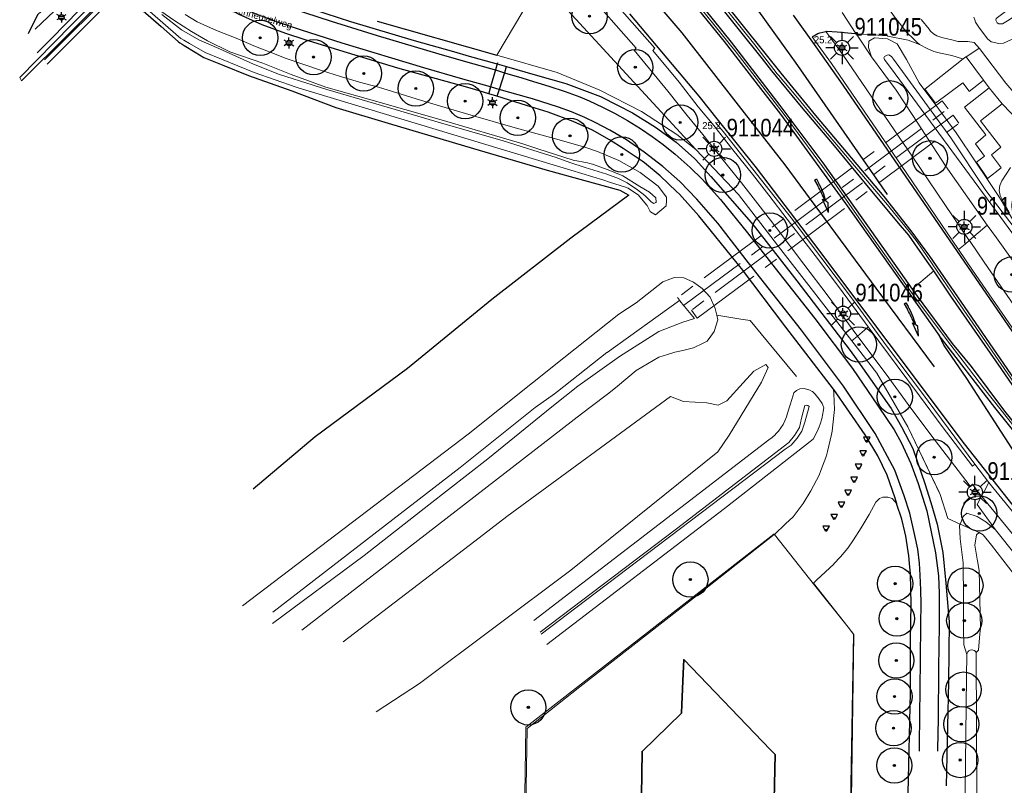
# Model space of a CAD drawing. Header units: metres. Extents: x 169249 to 194689, y 406250 to 412203.
# Tile 23 of 35: x 169922 to 170061, y 406776 to 406884. Entities that reach past the tile are written whole.
import ezdxf
from ezdxf.enums import TextEntityAlignment as Align

# ---------------------------------------------------------------- set-up
doc = ezdxf.new("R2010")
doc.units = ezdxf.units.M
doc.linetypes.add('AM-AS', pattern=[16, 10, -2, 2, -2])
doc.layers.get('0').update_dxf_attribs({"lineweight": 25})
for name, color, linetype, lineweight in [('B-WE-AM-AS_KUNSTWERK_DUIKER-GV', 10, 'AM-AS', 18), ('B-WE-GR-BOOM-S', 90, 'Continuous', 25), ('B-WE-GR-HAAG-G', 90, 'GR-HAAG1', 13), ('B-WE-GW-TALUD_KRUIN-G', 90, 'Continuous', 18), ('B-WE-GW-TALUD_TEEN-G', 90, 'Continuous', 18), ('B-WE-GW-WATERGANG_INSTEEK-G', 160, 'Continuous', 18), ('B-WE-GW-WATERGANG_SLOOT_BODEM-G', 160, 'Continuous', 18), ('B-WE-GW-WATERGANG_WATERLIJN-G', 160, 'Continuous', 18), ('B-WE-IE-TERREINAFSCHEIDING_KUNSTMATIG_HEKWERK-G', 20, 'IE-TERREINAFSCHEIDING-KUNSTMATIG', 18), ('B-WE-KL-ET_LS_OV_LICHTMAST-S', 190, 'Continuous', 25), ('B-WE-OG-TOPOGRAFIE_BEBOUWING-G', 1, 'Continuous', 35), ('B-WE-OG-TOPOGRAFIE_CULTUURSCHEIDING-G', 7, 'Continuous', 18), ('B-WE-OG-TOPOGRAFIE_TERREIN_AGRARISCH-GV', 92, 'Continuous', 18), ('B-WE-OG-TOPOGRAFIE_TERREIN_GROEN-GV', 92, 'Continuous', 18), ('B-WE-OG-TOPOGRAFIE_WEG_BERM-GV', 62, 'Continuous', 18), ('B-WE-OG-TOPOGRAFIE_WEG_RIJWEG-GV', 252, 'Continuous', 18), ('B-WE-OG-TOPOGRAFIE_WEG_VERHARD-G', 252, 'Continuous', 18), ('B-WE-VW-MARKERING_PIJL-S', 7, 'Continuous', 25)]:
    doc.layers.add(name, color=color, linetype=linetype, lineweight=lineweight)
for name, color, linetype in [('B-WE-IE-MEUBILAIR_WEGMEUBILAIR-S', 7, 'Continuous'), ('B-WE-IE-TERREINAFSCHEIDING_KUNSTMATIG_HEKWERK_RASTER-G', 7, 'Continuous'), ('B-WE-OG-TOPOGRAFIE_WEG_INRIT-GV', 7, 'Continuous'), ('B-WE-OG-TOPOGRAFIE_WEG_RIJWEG-G', 7, 'Continuous'), ('B-WE-OG-TOPOGRAFIE_WEG_VERKEERSEILAND-GV', 7, 'Continuous'), ('B-WE-VW-MARKERING-G', 7, 'Continuous'), ('Label_Openbareruimte', 7, 'Continuous'), ('Label_Puntobject', 7, 'Continuous')]:
    doc.layers.add(name, color=color, linetype=linetype)
doc.styles.add('ARIAL', font='ARIALN.TTF', dxfattribs={"height": 1})
doc.styles.add('NLCS-ISO', font='txt')
doc.linetypes.add('GR-HAAG1', pattern='A,6,[176,NLCS.SHX,S=0.125,R=0,X=0,Y=0],-2', length=8)
doc.linetypes.add('IE-TERREINAFSCHEIDING-KUNSTMATIG', pattern='A,4,[82,NLCS.SHX,S=0.75,R=90,X=0,Y=0],4,-2', length=10)

# ---------------------------------------------------------------- blocks, each defined once
blk = doc.blocks.new('SIE-WEG_SCHIJNWERPER-SO')
at = {"ltscale": 0.5, "flags": 128}
blk.add_lwpolyline([(-0.48, 0.61), (-0.21, 0.12), (0.21, 0.12), (0.48, 0.61)], close=True, dxfattribs=at)
at = {"ltscale": 0.5}
blk.add_circle((0, 0), 0.125, dxfattribs=at)
blk = doc.blocks.new('SGR-BOOM_01')
at = {"ltscale": 0.1}
h = blk.add_hatch(color=256, dxfattribs=at)
edge = h.paths.add_edge_path()
edge.add_arc((0, 0), 0.15, 0, 360)
for radius in [2.5, 0.045]:
    blk.add_circle((0, 0), radius)
blk.add_circle((0, 0), 0.15, dxfattribs=at)
blk = doc.blocks.new('B-SVW-MARKERING_PIJL_VERDRIJF_RE_5.0')
for p, q in [((0, 0.15), (0.6, 0.15)), ((0, -0.15), (0, 0.15)), ((0, -0.15), (0.96, -0.15)), ((2.92, -0.46), (3.27, -0.28)), ((5, -0.66), (2.92, -0.46)), ((3.75, -0.04), (3.43, -0.2)), ((5, -0.66), (3.75, -0.04))]:
    blk.add_line(p, q)
for centre, radius, start, end in [((0.61, -11.39), 11.54, 75.8527, 90.0468), ((0.99, -20.17), 20.02, 83.4664, 90.0916)]:
    blk.add_arc(centre, radius, start, end)
blk = doc.blocks.new('B-SIE-WEG_LICHTMAST-SO')
at = {"ltscale": 0.1}
for p, q in [((-0.33, 0.19), (-0.67, 0.39)), ((0, 0.39), (0, 0.77)), ((0.33, 0.19), (0.67, 0.39)), ((-0.33, -0.19), (-0.67, -0.39)), ((0, -0.39), (0, -0.77)), ((0.33, -0.19), (0.67, -0.39))]:
    blk.add_line(p, q, dxfattribs=at)
at = {"flags": 128}
for points in [[(-0.35, 0.15), (0.35, 0.15)], [(-0.35, -0.15), (0.35, -0.15)]]:
    blk.add_lwpolyline(points, dxfattribs=at)
at = {"ltscale": 0.1}
blk.add_circle((0, 0), 0.386, dxfattribs=at)
at = {"style": 'NLCS-ISO'}
blk.add_attdef('TYPE', text='', height=0.549, dxfattribs=at).set_placement((0, 0.77), align=Align.BOTTOM_CENTER)
blk = doc.blocks.new('LM')
for p, q in [((-0.47, 0.61), (-0.47, 1.83)), ((-1.23, 0.3), (-2.09, 1.16)), ((0.29, 0.3), (1.15, 1.16)), ((-1.54, -0.46), (-2.76, -0.46)), ((-1.23, -1.22), (-2.09, -2.08)), ((0.29, -1.21), (1.15, -2.08)), ((0.6, -0.46), (1.82, -0.46)), ((-0.47, -1.53), (-0.47, -2.75))]:
    blk.add_line(p, q)
blk.add_circle((-0.47, -0.46), 1.07)
at = {"color": 7, "style": 'ARIAL'}
blk.add_attdef('MASTNR.', (1.3, 1.28), '', height=2.5, dxfattribs=at)

msp = doc.modelspace()

# ---------------------------------------------------------------- linework, layer by layer
at = {"layer": 'B-WE-AM-AS_KUNSTWERK_DUIKER-GV'}
for points in [[(170015.1, 406844.7, 9.3), (170015.93, 406843.57, 9.3), (170053.4, 406871.44, 9.3), (170052.56, 406872.56, 9.3), (170015.1, 406844.7, 9.3)], [(170054.95, 406869.39, 9.3), (170054.11, 406870.51, 9.3), (170017.05, 406842.92, 9.3), (170017.89, 406841.79, 9.3), (170054.95, 406869.39, 9.3)]]:
    msp.add_polyline3d(points, dxfattribs=at)
at = {"layer": 'B-WE-GR-HAAG-G'}
for p, q in [((170047.71, 406826.42, 12.44), (170052.31, 406816.84, 12.44)), ((170052.31, 406816.84, 12.44), (170053.38, 406813.43, 12.44))]:
    msp.add_line(p, q, dxfattribs=at)
for points in [[(169989.52, 406879, 12.47), (169998.03, 406876.58, 12.44), (170004.09, 406874.08, 12.45), (170009.98, 406871.06, 12.45), (170015.01, 406867.77, 12.46), (170017.66, 406865.68, 12.51)], [(170017.66, 406865.68, 12.51), (170023.75, 406859.28, 12.47), (170029.74, 406851.51, 12.4), (170039.79, 406838.59, 12.4)], [(170039.79, 406838.59, 12.4), (170043.33, 406834.03, 12.4), (170047.71, 406826.42, 12.44)]]:
    msp.add_polyline3d(points, dxfattribs=at)
at = {"layer": 'B-WE-GW-TALUD_KRUIN-G'}
for points in [[(170062.84, 406886.05, 13.2), (170071.77, 406892.66, 13.33), (170082.54, 406900.65, 13.27), (170088.21, 406905.16, 13.17), (170088.73, 406905.08, 13.19), (170089.3, 406904.72, 13.21), (170089.45, 406904.36, 13.23), (170089.45, 406904.33, 13.23), (170089.35, 406903.82, 13.24), (170088.8, 406902.98, 13.24), (170072.13, 406890.55, 13.37), (170061.83, 406883.86, 13.12), (170061.14, 406883.44, 13.11), (170060.58, 406883.44, 13.09), (170060.34, 406883.6, 13.09), (170060.17, 406883.95, 13.09), (170060.2, 406884.19, 13.11), (170061.56, 406885.18, 13.19), (170061.8, 406885.35, 13.19), (170062.84, 406886.05, 13.2)], [(170064.95, 406851.82, 13.17), (170058.74, 406859.86, 13.14), (170053.78, 406867.3, 13.14), (170045.7, 406878.44, 13.1), (170045.42, 406878.85, 13.1), (170045.04, 406879.05, 13.1), (170044.77, 406879.02, 13.09), (170044.41, 406878.83, 13.08), (170044.33, 406878.65, 13.07), (170044.42, 406878.4, 13.08), (170045.93, 406876.38, 13.1), (170058.96, 406858.7, 13.17), (170074.35, 406837.68, 13.6)], [(170056.07, 406794.19, 11.99), (170055.64, 406795.55, 12.03), (170055.58, 406797.85, 12.08), (170055.59, 406802.04, 12.11), (170055.56, 406807.16, 12.12), (170055.14, 406810.55, 12.12), (170055.05, 406812.49, 12.11), (170055.12, 406812.66, 12.11)]]:
    msp.add_polyline3d(points, dxfattribs=at)
at = {"layer": 'B-WE-GW-TALUD_TEEN-G'}
for points in [[(170057.06, 406884.39, 12.42), (170057.19, 406884.04, 12.44), (170057.31, 406883.7, 12.46), (170057.79, 406882.99, 12.52), (170058.99, 406881.32, 12.54), (170059.51, 406880.92, 12.58), (170060.62, 406880.68, 12.62), (170061.28, 406880.74, 12.64), (170066.4, 406883.07, 12.76), (170072.92, 406887.11, 12.75), (170080.99, 406894.08, 12.77), (170089.46, 406900.6, 12.82), (170091.3, 406902.09, 12.86), (170092.02, 406903.09, 12.85), (170092.01, 406904.25, 12.83), (170091.5, 406905.45, 12.82), (170091.35, 406905.69, 12.81), (170090.8, 406906.54, 12.78), (170090.42, 406906.87, 12.76), (170089.7, 406907.04, 12.76), (170087.09, 406906.73, 12.51), (170063.85, 406889.83, 12.38), (170057.52, 406885.6, 12.41)], [(170042.55, 406878.77, 12.18), (170042.12, 406880.1, 12.17), (170042.17, 406880.98, 12.16), (170042.98, 406881.48, 12.14), (170044.17, 406881.38, 12.12), (170044.84, 406881.32, 12.1), (170046.2, 406880.64, 12.1), (170047.53, 406878.42, 12.3), (170049.32, 406875.12, 12.45), (170049.99, 406874.23, 12.46), (170051.58, 406872.07, 12.48), (170054.57, 406868.04, 12.52), (170057.35, 406863.89, 12.58), (170059.01, 406861.4, 12.61), (170060.61, 406859.02, 12.65), (170060.92, 406858.5, 12.68), (170061.27, 406857.91, 12.73), (170064.95, 406851.82, 13.17)], [(170057.81, 406811.48, 11.66), (170057.43, 406811.13, 11.67), (170057.21, 406809.65, 11.66), (170057.54, 406807.71, 11.66), (170057.58, 406807.47, 11.66), (170057.81, 406806.1, 11.66), (170057.98, 406797.88, 11.59), (170057.92, 406797.1, 11.59), (170057.73, 406794.8, 11.6), (170057.4, 406794.47, 11.49)]]:
    msp.add_polyline3d(points, dxfattribs=at)
at = {"layer": 'B-WE-GW-WATERGANG_INSTEEK-G'}
for points in [[(169925.44, 406878.35, 11.54), (169935.62, 406888.55, 11.71)], [(169936.29, 406888.77, 11.76), (169944.42, 406881.66, 11.91), (169944.75, 406881.38, 11.91), (169945.15, 406881.15, 11.91), (169945.99, 406880.66, 11.89), (169948.19, 406879.4, 11.84), (169955.13, 406876.56, 11.83), (169961.07, 406874.49, 11.87), (169961.36, 406874.39, 11.87), (170000, 406862.73, 11.67), (170004.63, 406861.33, 11.73), (170005.47, 406861.06, 11.73), (170007.73, 406860.33, 11.74), (170008.12, 406860.2, 11.74), (170009.57, 406859.2, 11.72), (170010.69, 406857.82, 11.71), (170010.77, 406857.72, 11.71), (170011.21, 406856.88, 11.88), (170011.24, 406856.86, 11.89), (170011.95, 406856.43, 12), (170013.49, 406857.69, 12.11), (170013.52, 406858.42, 12.15), (170013.55, 406858.91, 12.19), (170012.35, 406860.47, 12.19), (170009.8, 406862.41, 12.21), (170006.8, 406864.11, 12.15), (170003.74, 406865.39, 12.14), (170001.94, 406865.98, 12.12), (170000.13, 406866.53, 12.11), (169998.31, 406867.02, 12.1), (169992.08, 406868.74, 12.04), (169985.86, 406870.52, 11.98), (169979.3, 406872.47, 11.99), (169972.76, 406874.48, 12.01), (169970.04, 406875.21, 12.02), (169967.35, 406875.99, 12.02), (169964.67, 406876.83, 12.03), (169962.01, 406877.73, 12.03), (169959.68, 406878.56, 12.04), (169957.38, 406879.44, 12.05), (169955.08, 406880.36, 12.06), (169952.81, 406881.32, 12.07), (169949.8, 406882.49, 12.11), (169947.07, 406883.72, 12.17), (169945.36, 406884.79, 12.22)], [(169930.33, 406885.39, 12.32), (169926.43, 406881.38, 12.27), (169924.41, 406879.36, 12.23)], [(169953.47, 406801.07, 11.68), (169985.44, 406825.4, 11.72), (169998.99, 406836.17, 11.72), (170006.77, 406842.36, 11.72), (170009.22, 406843.99, 11.67), (170013.02, 406846.95, 11.77), (170014, 406847.33, 11.84), (170014.65, 406847.57, 11.88), (170016, 406847.49, 11.98), (170017.33, 406846.89, 12.09), (170018.58, 406846.01, 12.13), (170019.73, 406844.79, 12.19), (170020.44, 406843.18, 12.28), (170020.66, 406842.22, 12.29)], [(170020.66, 406842.22, 12.29), (170020.81, 406841.55, 12.29), (170020.3, 406839.9, 12.3), (170019.82, 406839.25, 12.28), (170019.31, 406838.56, 12.26), (170018.74, 406838.27, 12.25), (170017.37, 406837.59, 12.22), (170015.85, 406837.24, 12.19), (170014.69, 406836.97, 12.17), (170013.65, 406836.64, 12.13), (170012.45, 406836.26, 12.08), (170009.25, 406834.37, 12.06), (170006.57, 406832.18, 12.03), (170005.34, 406831.18, 12.01), (170004.8, 406830.77, 12.02), (170001.47, 406828.28, 12.07), (169972.88, 406806.13, 12.1), (169961.87, 406797.64, 12.1)], [(169996.6, 406795.62, 11.7), (170021.72, 406814.85, 11.72), (170034.32, 406824.69, 11.6), (170034.7, 406825.37, 11.67), (170035.02, 406826.08, 11.73), (170035.16, 406826.44, 11.77), (170035.3, 406826.8, 11.8), (170035.52, 406827.55, 11.86), (170035.68, 406828.3, 11.93), (170035.73, 406828.6, 11.95), (170035.8, 406829.12, 11.97), (170035.67, 406829.46, 12.11), (170035.58, 406829.7, 12.21), (170035.15, 406830.33, 12.11), (170034.6, 406831.04, 12.11), (170034.2, 406831.4, 12.11), (170034.17, 406831.42, 12.11), (170033.81, 406831.59, 12.11), (170033.05, 406831.82, 12.1), (170032.43, 406831.81, 12.1), (170031.93, 406831.54, 11.99), (170031.56, 406831.22, 11.99), (170031.27, 406830.27, 12), (170031.03, 406829.51, 12.01), (170030.67, 406828.36, 12.02), (170030.51, 406827.81, 12.01), (170030.3, 406827.27, 11.99), (170030.04, 406826.75, 11.98), (170029.73, 406826.26, 11.97), (170029.37, 406825.78, 11.93), (170028.99, 406825.36, 11.9), (170028.96, 406825.33, 11.89), (170028.51, 406824.93, 11.86), (170028.02, 406824.57, 11.82), (170015.54, 406815.01, 11.72), (169994.76, 406799, 11.62)], [(170056.07, 406794.19, 11.99), (170056.12, 406794.4, 11.93), (170056.22, 406794.58, 11.87), (170056.37, 406794.73, 11.8), (170056.56, 406794.82, 11.74), (170056.77, 406794.85, 11.68), (170056.8, 406794.85, 11.67), (170056.96, 406794.83, 11.63), (170057.14, 406794.75, 11.59), (170057.29, 406794.63, 11.54), (170057.4, 406794.47, 11.49)], [(170054.77, 406703.7, 11.93), (170055.07, 406721.99, 11.93), (170055.39, 406741.31, 11.96), (170055.62, 406758.01, 11.97), (170055.83, 406774.76, 12.01), (170056.02, 406791.04, 11.99), (170056.07, 406794.19, 11.99)], [(170057.4, 406794.47, 11.49), (170057.47, 406773.19, 11.48), (170057.36, 406754.31, 11.64), (170057.09, 406735.42, 11.55), (170056.91, 406715.67, 11.48), (170056.78, 406702.51, 11.49)]]:
    msp.add_polyline3d(points, dxfattribs=at)
at = {"layer": 'B-WE-GW-WATERGANG_SLOOT_BODEM-G'}
for points in [[(169935.17, 406889.21, 11.58), (169929.24, 406883.32, 11.54), (169921.92, 406875.84, 11.43), (169922.17, 406875.39, 11.35), (169935.52, 406888.7, 11.37), (169935.6, 406888.77, 11.37)], [(169942.06, 406884.78, 10.98), (169944.84, 406882.6, 10.99), (169947.28, 406881.21, 10.91), (169950.12, 406879.94, 10.87), (169955.04, 406877.76, 10.87), (169958.7, 406876.29, 10.88), (169963.47, 406874.77, 10.87), (169965.44, 406874.14, 10.86), (169974.28, 406871.55, 10.87), (169981.52, 406869.45, 10.81), (169990.4, 406866.91, 10.81), (169997.88, 406864.52, 10.81), (169999.86, 406863.85, 10.81), (170002.03, 406863.11, 10.81), (170005.07, 406862.18, 10.81), (170006.72, 406861.56, 10.81), (170007.95, 406860.97, 10.99), (170009.43, 406859.94, 11.09), (170010.48, 406859.17, 11.19), (170011.37, 406858.28, 11.21), (170011.73, 406858.02, 11.2), (170012, 406858.16, 11.21), (170012.08, 406858.21, 11.21), (170012.03, 406858.84, 11.22), (170011.14, 406859.61, 11.22), (170009.77, 406860.44, 11.22), (170007.33, 406861.93, 11.22), (170005.27, 406862.77, 11.17), (170003.04, 406863.57, 11.13), (170002.66, 406863.7, 11.12), (170002.34, 406863.76, 11.11), (170000.29, 406864.17, 11.09), (169995.29, 406865.77, 11.09), (169993.17, 406866.46, 11.08), (169981.63, 406869.86, 10.95), (169971.33, 406872.79, 10.81), (169965.28, 406874.51, 10.72), (169960.39, 406876.3, 10.72), (169956.34, 406877.89, 10.7), (169951.66, 406879.47, 10.71), (169948.5, 406881.06, 10.77), (169946.26, 406882.38, 10.9), (169943.91, 406883.86, 10.99), (169941.92, 406885.26, 11.07)], [(169998.09, 406831.41, 9.87), (170005.09, 406836.92, 9.88), (170005.13, 406836.95, 9.88), (170015.37, 406844.28, 9.32), (170017.48, 406841.75, 9.7), (170015.82, 406841.22, 9.6), (170012.45, 406839.92, 9.66), (170006.88, 406836.35, 9.75), (170000.97, 406832.15, 9.81), (169997.27, 406829.24, 9.77)], [(169995.64, 406797.37, 10.63), (170014.95, 406811.97, 10.63), (170030.85, 406824.18, 10.63), (170031.65, 406825.18, 10.63), (170032.35, 406826.3, 10.63), (170032.63, 406827.65, 10.63), (170033.11, 406829.42, 10.62), (170033.39, 406829.46, 10.62), (170033.56, 406829.42, 10.62), (170033.74, 406829.29, 10.62), (170033.13, 406827.1, 10.63), (170032.68, 406825.78, 10.63), (170032.02, 406824.83, 10.63), (170031.18, 406823.83, 10.64), (170030.33, 406823.25, 10.63), (170002.04, 406801.84, 10.86), (169995.8, 406797.09, 10.82)]]:
    msp.add_polyline3d(points, dxfattribs=at)
at = {"layer": 'B-WE-GW-WATERGANG_WATERLIJN-G'}
for points in [[(169957.77, 406800.19, 9.94), (169984.3, 406820.68, 9.88), (169994.92, 406829.14, 9.89), (169997.66, 406831.11, 9.87), (169998.09, 406831.41, 9.87)], [(169957.71, 406798.59, 9.89), (169970.7, 406808.21, 9.89), (169971.38, 406808.72, 9.89), (169979.88, 406815.38, 9.89), (169988.21, 406821.91, 9.89), (169997.27, 406829.24, 9.77)]]:
    msp.add_polyline3d(points, dxfattribs=at)
at = {"layer": 'B-WE-IE-TERREINAFSCHEIDING_KUNSTMATIG_HEKWERK-G'}
for points in [[(170020.66, 406842.22, 12.29), (170024.04, 406841.67, 12.41), (170025.4, 406841.45, 12.46), (170027.83, 406838.51, 12.38), (170031.93, 406833.54, 12.24)], [(169992.85, 406724.52, 12.29), (169992.68, 406724.52, 12.29), (169993.16, 406755.24, 12.3), (169993.59, 406783.9, 12.22), (170028.75, 406811.24, 12.18), (170028.76, 406811.25, 12.18), (170028.81, 406811.2, 12.18)], [(170028.81, 406811.2, 12.18), (170028.82, 406811.19, 12.18), (170034.5, 406804.03, 12.17), (170039.25, 406798.06, 12.17)], [(170039.25, 406798.06, 12.17), (170040.06, 406797.03, 12.17), (170039.61, 406763.76, 12.09), (170039.56, 406761.13, 12.09), (170038.91, 406723.48, 12.16), (170038.72, 406723.48, 12.16), (170013.08, 406724.02, 12.25), (169996.72, 406724.42, 12.28)]]:
    msp.add_polyline3d(points, dxfattribs=at)
at = {"layer": 'B-WE-IE-TERREINAFSCHEIDING_KUNSTMATIG_HEKWERK_RASTER-G'}
msp.add_line((169972.53, 406883.83, 12.53), (169989.52, 406879, 12.47), dxfattribs=at)
msp.add_polyline3d([(169925.83, 406877.76, 11.58), (169936.06, 406888.05, 11.73), (169936.17, 406888.17, 11.73), (169941.95, 406883.07, 11.72), (169944.38, 406880.95, 11.67), (169944.58, 406880.78, 11.67), (169944.94, 406880.56, 11.66), (169945.22, 406880.39, 11.66), (169946.76, 406879.42, 11.66), (169948.01, 406878.7, 11.65), (169950.59, 406877.67, 11.64), (169954.32, 406876.12, 11.6), (169960.48, 406873.95, 11.6), (169966.7, 406871.63, 11.63), (169974.09, 406869.39, 11.66), (169986.2, 406865.79, 11.71), (169996.63, 406862.72, 11.73), (170006.94, 406859.9, 11.7), (170008.2, 406859.2, 11.71), (170000, 406853.1, 11.77), (169988.8, 406844.43, 11.7), (169976.86, 406834.67, 11.78), (169963.77, 406825, 11.88), (169955, 406817.58, 11.91)], dxfattribs=at)
at = {"layer": 'B-WE-OG-TOPOGRAFIE_BEBOUWING-G'}
msp.add_polyline3d([(170028.18, 406745.39, 20.61), (170027.98, 406736.28, 20.61), (170027.98, 406736.23, 20.61), (170022.59, 406736.37, 20.47), (170015.23, 406736.57, 20.28), (170009.42, 406736.72, 20.14), (170010.06, 406780.49, 20.2), (170015.67, 406785.91, 20.57), (170015.72, 406787.14, 20.57), (170015.89, 406791.5, 20.59), (170015.97, 406793.47, 20.6), (170020.41, 406788.85, 20.6), (170028.28, 406780.7, 20.61), (170028.93, 406780.02, 20.61), (170028.7, 406769.36, 20.61), (170028.18, 406745.39, 20.61)], dxfattribs=at)
at = {"layer": 'B-WE-OG-TOPOGRAFIE_CULTUURSCHEIDING-G'}
msp.add_polyline3d([(169967.75, 406796.01, 12.25), (169986.36, 406810.25, 12.21), (169990.91, 406813.73, 12.21), (170014.09, 406830.69, 12.25), (170015.92, 406830, 12.29), (170019.25, 406829.82, 12.23), (170020.83, 406829.48, 12.25), (170022.07, 406830.09, 12.33), (170024.41, 406832.66, 12.34), (170025.89, 406834.28, 12.36), (170027.62, 406835.23, 12.39), (170027.93, 406834.83, 12.43), (170026.99, 406832.74, 12.41), (170022.39, 406825.22, 12.37), (170020.8, 406822.9, 12.23), (170000, 406806.14, 11.98), (169978.54, 406790.1, 12), (169972.42, 406786.08, 12.02)], dxfattribs=at)
at = {"layer": 'B-WE-OG-TOPOGRAFIE_TERREIN_AGRARISCH-GV'}
msp.add_polyline3d([(170161.98, 406684.83, 11.84), (170155.06, 406691.67, 11.67), (170149.12, 406697.96, 11.73), (170134.51, 406714.36, 11.72), (170125.04, 406725.93, 11.73), (170113.85, 406740.56, 11.76), (170088.78, 406774.52, 11.8), (170084.39, 406779.76, 11.76), (170077.62, 406788.33, 11.71), (170069.58, 406797.75, 11.7), (170062.77, 406805.5, 11.61), (170059.55, 406809.65, 11.62)], dxfattribs=at)
at = {"layer": 'B-WE-OG-TOPOGRAFIE_TERREIN_GROEN-GV'}
for p, q in [((169989.52, 406879, 12.47), (169993.16, 406885.18, 12.12)), ((170038.39, 406885.04, 12.1), (170040.35, 406882.09, 12.1))]:
    msp.add_line(p, q, dxfattribs=at)
for points in [[(170040.35, 406882.09, 12.1), (170040.7, 406881.56, 12.11), (170042.55, 406878.77, 12.18)], [(170042.55, 406878.77, 12.18), (170046.07, 406874.08, 12.23), (170048.4, 406870.49, 12.21), (170053.03, 406863.36, 12.16), (170058.97, 406854.96, 12.14)], [(170058.97, 406854.96, 12.14), (170060.25, 406853.15, 12.13), (170067.19, 406843.46, 12.26), (170075.16, 406831.97, 12.34), (170082.36, 406821.29, 12.29), (170090.56, 406809.39, 12.23), (170098.62, 406798.63, 12.19), (170104.85, 406790.33, 12.28), (170111.86, 406780.17, 12.27), (170119.19, 406769.97, 12.22), (170120.83, 406767.77, 12.24), (170126.92, 406759.61, 12.32), (170135.65, 406747.69, 12.32), (170136.6, 406746.53, 12.31), (170141.33, 406740.75, 12.3), (170145.83, 406735.62, 12.23), (170150.04, 406731.49, 12.24)]]:
    msp.add_polyline3d(points, dxfattribs=at)
at = {"layer": 'B-WE-OG-TOPOGRAFIE_WEG_BERM-GV'}
for p, q in [((169995.35, 406889.93, 11.96), (170017.66, 406865.68, 12.51)), ((170058.97, 406854.96, 12.14), (170056.42, 406852.81, 12.38)), ((170051.38, 406848.5, 12.64), (170048.32, 406845.91, 12.54)), ((170040.58, 406839.26, 12.28), (170039.79, 406838.59, 12.4)), ((170059.17, 406818.56, 12.39), (170057.18, 406821.14, 12.39)), ((170053.38, 406813.43, 12.44), (170055.12, 406812.66, 12.11)), ((170055.12, 406812.66, 12.11), (170057.81, 406811.48, 11.66))]:
    msp.add_line(p, q, dxfattribs=at)
for points in [[(170040.58, 406839.26, 12.28), (170040.5, 406839.37, 12.28), (170036.42, 406844.89, 12.28), (170033, 406849.45, 12.27), (170029.06, 406854.62, 12.25), (170026.46, 406857.98, 12.24), (170024.13, 406860.95, 12.24), (170021.37, 406864.39, 12.24), (170018.66, 406867.81, 12.22), (170016.46, 406870.47, 12.22), (170013.74, 406873.93, 12.22), (170008.96, 406879.74, 12.22), (170009.21, 406880.02, 12.21), (170001.8, 406888.44, 12.13)], [(170036.1, 406882.37, 12.17), (170036.64, 406881.62, 12.18), (170038.55, 406879, 12.2), (170048.43, 406864.56, 12.34), (170056.42, 406852.81, 12.38)], [(170056.42, 406852.81, 12.38), (170055.81, 406852.29, 12.33), (170054.89, 406851.52, 12.38)], [(170056.42, 406852.81, 12.38), (170056.54, 406852.64, 12.38), (170058.52, 406849.72, 12.39), (170068.83, 406834.82, 12.43)], [(170054.89, 406851.52, 12.38), (170056.87, 406848.59, 12.39), (170067.18, 406833.69, 12.43)], [(170042.11, 406840.56, 12.28), (170041.57, 406840.1, 12.3), (170040.58, 406839.26, 12.28)], [(170057.18, 406821.14, 12.39), (170056.86, 406820.87, 12.36), (170052.58, 406826.48, 12.36), (170049.38, 406830.79, 12.34), (170046.22, 406835.05, 12.31), (170042.37, 406840.21, 12.28), (170042.11, 406840.56, 12.28)], [(170058.16, 406816.6, 12.39), (170057.59, 406817.33, 12.39), (170056.86, 406818.28, 12.39), (170056.53, 406818, 12.36), (170050.98, 406825.28, 12.36), (170047.78, 406829.59, 12.34), (170044.62, 406833.85, 12.31), (170040.76, 406839.02, 12.28), (170040.58, 406839.26, 12.28)], [(170047.71, 406826.42, 12.44), (170052.15, 406817.17, 12.44), (170052.31, 406816.84, 12.44)], [(170059.17, 406818.56, 12.39), (170058.56, 406817.38, 12.34), (170058.16, 406816.6, 12.39)], [(170066.17, 406809.99, 12.45), (170059.74, 406817.82, 12.39), (170059.17, 406818.56, 12.39)], [(170058.16, 406816.6, 12.39), (170057.55, 406815.41, 12.39), (170060.14, 406811.83, 12.19)], [(170179.41, 406675.78, 12.89), (170173.1, 406681.78, 12.9), (170163.34, 406691.34, 12.93), (170154.74, 406700.2, 12.91), (170144.05, 406711.77, 12.95), (170143.2, 406712.68, 12.95), (170133.5, 406723.71, 12.91), (170127.01, 406731.69, 12.88), (170119.83, 406740.77, 12.81), (170118.94, 406741.92, 12.81), (170110.37, 406753.07, 12.76), (170109.41, 406754.31, 12.76), (170107.29, 406757.09, 12.73), (170102.34, 406763.58, 12.69), (170102.02, 406763.96, 12.68), (170094.8, 406772.93, 12.57), (170088.67, 406780.39, 12.57), (170087.35, 406781.99, 12.57), (170086.52, 406783, 12.57), (170080.55, 406789.78, 12.48), (170072.17, 406799.66, 12.47), (170064.63, 406808.71, 12.45), (170058.17, 406816.58, 12.39), (170058.16, 406816.6, 12.39)], [(170060.14, 406811.83, 12.19), (170058.74, 406812.98, 12.17), (170057.51, 406813.72, 12.15), (170056.06, 406814.19, 12.14), (170055.56, 406813.71, 12.12), (170055.12, 406812.66, 12.11)], [(170057.81, 406811.48, 11.66), (170058.39, 406811.15, 11.62), (170059.55, 406809.65, 11.62)], [(170060.14, 406811.83, 12.19), (170069.24, 406800.44, 12.18), (170078.27, 406789.62, 12.15), (170088.81, 406776.76, 12.31), (170099.13, 406763.41, 12.6), (170105.04, 406755.23, 12.59), (170119.41, 406735.34, 12.56), (170128.16, 406724.57, 12.69), (170144.69, 406705.17, 12.69), (170158.82, 406691.21, 12.81), (170165.03, 406685.51, 12.94), (170165.98, 406684.39, 12.97), (170166.51, 406683.68, 12.99), (170166.6, 406682.95, 13)]]:
    msp.add_polyline3d(points, dxfattribs=at)
at = {"layer": 'B-WE-OG-TOPOGRAFIE_WEG_INRIT-GV'}
for points in [[(170034.18, 406881.61, 12.18), (170034.94, 406882.09, 12.18), (170035.26, 406882.16, 12.18), (170036.1, 406882.37, 12.17)], [(170036.1, 406882.37, 12.17), (170036.25, 406882.4, 12.17), (170037.71, 406882.34, 12.15), (170040.27, 406882.09, 12.1), (170040.35, 406882.09, 12.1)]]:
    msp.add_polyline3d(points, dxfattribs=at)
at = {"layer": 'B-WE-OG-TOPOGRAFIE_WEG_RIJWEG-G'}
for p, q in [((169989.54, 406877.8, 12.42), (169990.85, 406877.43, 12.42)), ((169989.49, 406873.2, 12.37), (169988.35, 406873.55, 12.37))]:
    msp.add_line(p, q, dxfattribs=at)
for points in [[(169938.39, 406893.88, 12.63), (169937.6, 406894.18, 12.64), (169936.52, 406894.08, 12.65), (169935.7, 406893.76, 12.65), (169934.51, 406892.91, 12.63), (169932.95, 406891.45, 12.61), (169932.43, 406890.97, 12.61), (169931.27, 406889.88, 12.58), (169930.77, 406889.41, 12.57), (169929.8, 406888.5, 12.56), (169929.17, 406887.91, 12.54), (169926.94, 406885.36, 12.45), (169926.86, 406885.28, 12.45), (169924.11, 406882.7, 12.38)], [(169988.35, 406873.55, 12.37), (169986.4, 406874.14, 12.38), (169984.54, 406874.66, 12.38), (169975.47, 406877.2, 12.4), (169968.35, 406879.35, 12.45), (169962.37, 406881.21, 12.46), (169959.62, 406882.1, 12.43), (169956.25, 406883.33, 12.45), (169952.98, 406884.79, 12.43), (169950.21, 406886.29, 12.48), (169942.04, 406891.37, 12.53), (169941.04, 406892.15, 12.62), (169938.39, 406893.88, 12.63)], [(169948.93, 406892.2, 12.53), (169950.15, 406891.41, 12.52), (169955.33, 406888.61, 12.49), (169957.76, 406887.45, 12.5), (169959.88, 406886.64, 12.5), (169963.51, 406885.49, 12.47), (169968.78, 406883.77, 12.47), (169977.79, 406881.08, 12.4), (169983.38, 406879.52, 12.41), (169985.6, 406878.9, 12.42), (169989.36, 406877.86, 12.42), (169989.54, 406877.8, 12.42)], [(169990.85, 406877.43, 12.42), (169994.95, 406876.25, 12.4), (169999.27, 406875, 12.39), (170004.2, 406873.15, 12.36), (170006.68, 406871.9, 12.36), (170008.71, 406870.84, 12.36), (170011.95, 406868.81, 12.36), (170014.88, 406866.69, 12.37), (170017.49, 406864.38, 12.32), (170017.63, 406864.23, 12.32), (170019.8, 406861.83, 12.32), (170025.5, 406855.33, 12.31), (170026.14, 406854.59, 12.31), (170031.99, 406847.06, 12.34), (170039.56, 406837.2, 12.34), (170040.38, 406836.03, 12.34), (170045.33, 406828.99, 12.34), (170046.83, 406826.42, 12.33), (170048.41, 406823.34, 12.35), (170050.13, 406818.41, 12.35), (170050.99, 406815.71, 12.35), (170051.85, 406812.62, 12.34), (170052.67, 406808.63, 12.37), (170053.11, 406804.3, 12.37), (170053.48, 406799.85, 12.32), (170053.57, 406798.83, 12.31), (170053.45, 406790.34, 12.28), (170053.17, 406777.69, 12.25), (170053.12, 406775.61, 12.24)], [(170037.19, 406831.73, 12.37), (170030.42, 406840.51, 12.39), (170024.16, 406848.81, 12.38), (170023.92, 406849.12, 12.38), (170023.55, 406849.58, 12.38), (170018.11, 406856.3, 12.37), (170015.37, 406859.34, 12.35), (170014.95, 406859.74, 12.35), (170012.61, 406861.93, 12.35), (170010.71, 406863.53, 12.35), (170010.42, 406863.77, 12.35), (170010.07, 406864.01, 12.35), (170007.39, 406865.83, 12.37), (170005.44, 406867.03, 12.42), (170003.05, 406868.4, 12.4), (170000.33, 406869.65, 12.4), (169996.75, 406870.97, 12.37), (169993.68, 406871.91, 12.37), (169989.49, 406873.2, 12.37)], [(170046.14, 406815.53, 12.38), (170045.9, 406816.32, 12.38), (170044.76, 406819.59, 12.38), (170043.46, 406822.33, 12.36), (170041.66, 406825.29, 12.37), (170037.22, 406831.69, 12.37), (170037.19, 406831.73, 12.37)], [(170047.16, 406709.33, 12.09), (170047.47, 406740.71, 12.24), (170047.57, 406749.12, 12.26), (170047.57, 406753.46, 12.26), (170047.57, 406760.56, 12.26), (170047.77, 406774.55, 12.27), (170048.07, 406788.8, 12.33), (170048.11, 406796.2, 12.31), (170048.19, 406801.3, 12.32), (170048.07, 406805.62, 12.39), (170047.94, 406807.08, 12.38), (170047.85, 406808.15, 12.37), (170047.44, 406810.94, 12.39), (170047.29, 406811.55, 12.39), (170046.84, 406813.33, 12.38), (170046.17, 406815.44, 12.38), (170046.14, 406815.53, 12.38)]]:
    msp.add_polyline3d(points, dxfattribs=at)
at = {"layer": 'B-WE-OG-TOPOGRAFIE_WEG_RIJWEG-GV'}
for points in [[(169966.39, 406926.63, 12.12), (169971.15, 406922.2, 12.12), (169975.2, 406918.36, 12.08), (169979.56, 406914.36, 12.07), (169983.64, 406910.25, 12.12), (169987.09, 406907.01, 12.07), (169989.73, 406904.45, 12.09), (169993.07, 406901.07, 12.14), (169995.3, 406898.55, 12.12), (169999.08, 406894.38, 12.15), (170003.29, 406889.78, 12.13), (170011.87, 406880.02, 12.21)], [(170065.08, 406823.53, 12.5), (170058.59, 406831.74, 12.46), (170055.54, 406835.69, 12.43), (170053.78, 406837.99, 12.41), (170048.81, 406844.64, 12.42), (170042.52, 406853.48, 12.43), (170036.94, 406861.46, 12.4), (170030.18, 406870.6, 12.31), (170027.16, 406874.53, 12.31), (170023.39, 406879.42, 12.3), (170016.06, 406888.53, 12.27)], [(170020.41, 406887.51, 12.33), (170026.05, 406880.47, 12.32), (170029.2, 406876.39, 12.39), (170029.37, 406876.19, 12.38), (170031.91, 406873.23, 12.36), (170034.3, 406870.31, 12.39)], [(170054.89, 406851.52, 12.38), (170046.78, 406863.43, 12.34), (170036.91, 406877.85, 12.2), (170035.02, 406880.45, 12.18), (170034.18, 406881.61, 12.18)], [(170011.87, 406880.02, 12.21), (170011.58, 406879.7, 12.22), (170015.3, 406875.19, 12.22), (170018.02, 406871.73, 12.22), (170020.21, 406869.07, 12.22), (170022.93, 406865.64, 12.24), (170025.7, 406862.19, 12.24), (170028.04, 406859.21, 12.24), (170030.64, 406855.83, 12.25), (170034.59, 406850.66, 12.27), (170038.02, 406846.08, 12.28), (170042.11, 406840.56, 12.28)], [(170034.3, 406870.31, 12.39), (170039.63, 406863.96, 12.42), (170044.01, 406858.79, 12.45), (170044.59, 406858.1, 12.45), (170047.9, 406854.05, 12.46), (170049.01, 406852.58, 12.44), (170054.71, 406844.32, 12.43), (170064.07, 406830.71, 12.5)], [(170020.49, 406869.51, 12.23), (170021.54, 406868.22, 12.23), (170031.2, 406855.98, 12.33), (170039.71, 406844.68, 12.35), (170044.71, 406837.86, 12.35), (170049.64, 406831.32, 12.39), (170057.18, 406821.14, 12.39)]]:
    msp.add_polyline3d(points, dxfattribs=at)
at = {"layer": 'B-WE-OG-TOPOGRAFIE_WEG_VERHARD-G'}
for p, q in [((170055.97, 406878.79, 12.35), (170058.44, 406875.5, 12.38)), ((170058.44, 406875.5, 12.38), (170059.24, 406874.41, 12.41)), ((170059.24, 406874.41, 12.41), (170061.08, 406872.13, 12.4))]:
    msp.add_line(p, q, dxfattribs=at)
for points in [[(170044.6, 406886.17, 12.11), (170045.69, 406884.61, 12.04), (170047.38, 406882.47, 12.02), (170047.49, 406882.33, 12.02), (170048.59, 406881.23, 12.09), (170048.96, 406880.91, 12.09), (170049.37, 406880.53, 12.1)], [(170057.84, 406879.98, 12.34), (170057.12, 406880.81, 12.32), (170056.23, 406880.95, 12.26), (170054.81, 406880.97, 12.23), (170054.34, 406881.08, 12.21), (170052.54, 406881.51, 12.15), (170051.82, 406881.74, 12.14), (170051.59, 406881.88, 12.11), (170051.34, 406882.04, 12.08), (170050.92, 406882.41, 12.03), (170050.71, 406882.69, 12.01), (170049.63, 406884.03, 12.02), (170049.59, 406884.08, 12.02)], [(170040.35, 406882.09, 12.1), (170040.67, 406882.06, 12.1), (170044.84, 406881.74, 12.04), (170044.88, 406881.73, 12.04), (170047.75, 406881.12, 12.05), (170049.37, 406880.53, 12.1)], [(170049.37, 406880.53, 12.1), (170050.45, 406879.94, 12.13), (170051.39, 406879.53, 12.16), (170052.36, 406879.28, 12.19), (170053.93, 406878.97, 12.23), (170055.46, 406878.52, 12.35), (170055.53, 406878.5, 12.35)], [(170055.97, 406878.79, 12.35), (170057.78, 406879.94, 12.34), (170057.84, 406879.98, 12.34)], [(170065.55, 406870.96, 12.29), (170065.31, 406871.18, 12.3), (170063.63, 406872.78, 12.33), (170062.99, 406873.39, 12.35), (170061.58, 406875.06, 12.37), (170057.84, 406879.98, 12.34)], [(170055.53, 406878.5, 12.35), (170050.13, 406874.21, 12.46), (170051.63, 406872.24, 12.44), (170055.49, 406875.12, 12.4), (170056.38, 406873.91, 12.43), (170056.41, 406873.87, 12.43), (170058.38, 406875.45, 12.39), (170058.44, 406875.5, 12.38)], [(170055.53, 406878.5, 12.35), (170055.93, 406878.77, 12.35), (170055.97, 406878.79, 12.35)], [(170059.24, 406874.41, 12.41), (170059.21, 406874.38, 12.41), (170055.72, 406871.66, 12.44), (170058.78, 406867.74, 12.38), (170057.31, 406866.49, 12.41), (170058.55, 406864.71, 12.42), (170057.42, 406863.87, 12.45), (170058.98, 406861.57, 12.46), (170060.92, 406863.07, 12.42), (170060.69, 406863.39, 12.43), (170059.57, 406864.92, 12.45), (170060.89, 406865.99, 12.38), (170058.95, 406868.49, 12.41), (170058.01, 406869.71, 12.42), (170058.01, 406869.71, 12.42), (170061.05, 406872.11, 12.4), (170061.08, 406872.13, 12.4)], [(170065.43, 406867.99, 12.26), (170064.53, 406868.78, 12.31), (170063.43, 406869.79, 12.31), (170063.01, 406870.17, 12.31), (170062.31, 406870.88, 12.34), (170061.08, 406872.13, 12.4)], [(170062.11, 406856.72, 12.72), (170061.21, 406858.32, 12.62), (170060.79, 406859.14, 12.61), (170060.66, 406859.85, 12.59), (170060.75, 406860.56, 12.54), (170061.04, 406861.23, 12.51), (170062.27, 406863.12, 12.45)], [(170037.19, 406831.73, 12.37), (170037.22, 406831.14, 12.36), (170037.31, 406828.89, 12.31), (170037.22, 406828.03, 12.31), (170036.98, 406825.8, 12.3), (170036.96, 406825.55, 12.3), (170036.91, 406825.34, 12.3), (170036.35, 406822.93, 12.28), (170036.26, 406822.54, 12.28), (170036.09, 406822.09, 12.28), (170035.39, 406820.23, 12.26), (170035.14, 406819.56, 12.25), (170033.98, 406817.34, 12.25), (170032.88, 406815.58, 12.24), (170031.45, 406813.68, 12.21), (170030.4, 406812.7, 12.2), (170028.82, 406811.2, 12.19), (170028.81, 406811.2, 12.19)], [(170039.25, 406798.06, 12.16), (170034.36, 406804.3, 12.22), (170034.83, 406804.75, 12.21), (170037.21, 406806.99, 12.17), (170037.23, 406807.01, 12.17), (170038.19, 406808.03, 12.18), (170039.2, 406809.25, 12.18), (170040.03, 406810.43, 12.2), (170041.12, 406812.1, 12.24), (170042.24, 406814.02, 12.25), (170043.16, 406815.74, 12.27), (170043.28, 406815.86, 12.28), (170043.69, 406816.29, 12.28), (170044.15, 406816.48, 12.29), (170044.87, 406816.47, 12.3), (170045.47, 406816.27, 12.34), (170046.14, 406815.53, 12.38)], [(170028.81, 406811.2, 12.19), (170028.8, 406811.19, 12.19), (170017.76, 406802.5, 12.18), (170001.24, 406789.61, 12.07), (169993.79, 406783.73, 12.13), (169993.43, 406761.65, 12.14), (169993.1, 406738.86, 12.14), (169992.85, 406724.52, 12.17)], [(169996.72, 406724.42, 12.18), (170014.01, 406724.04, 12.21), (170034.75, 406723.7, 12.21), (170038.72, 406723.62, 12.15), (170038.85, 406723.62, 12.15), (170039.21, 406747.85, 12.13), (170039.43, 406761.13, 12.13), (170039.66, 406775.8, 12.12), (170040.02, 406797.07, 12.15), (170039.25, 406798.06, 12.16)]]:
    msp.add_polyline3d(points, dxfattribs=at)
at = {"layer": 'B-WE-OG-TOPOGRAFIE_WEG_VERKEERSEILAND-GV'}
for points in [[(170051.38, 406848.5, 12.64), (170050.7, 406849.49, 12.63), (170049.14, 406851.68, 12.64), (170047.84, 406853.52, 12.64), (170046.4, 406855.25, 12.64), (170041.73, 406860.86, 12.62), (170037.3, 406866.17, 12.6), (170032.63, 406871.72, 12.56), (170028.44, 406876.78, 12.55), (170027.14, 406878.49, 12.52), (170020.05, 406887.39, 12.48), (170013.51, 406895.69, 12.45), (170006.2, 406904.67, 12.39), (170000.98, 406910.83, 12.37), (169996.06, 406916.37, 12.41), (169987.51, 406925.62, 12.43), (169982.56, 406930.68, 12.48), (169978.99, 406934.21, 12.48), (169976.05, 406937.06, 12.51)], [(169973.37, 406934.28, 12.51), (169979.66, 406928.29, 12.42), (169983.2, 406924.75, 12.41), (169986.84, 406920.99, 12.36), (169991.64, 406916.12, 12.34), (169995.85, 406911.74, 12.27), (170000.27, 406907.03, 12.31), (170004.29, 406902.57, 12.34), (170009.52, 406896.78, 12.39), (170016.39, 406888.68, 12.44), (170022.7, 406880.87, 12.45), (170029.56, 406871.91, 12.46), (170035.69, 406863.77, 12.52), (170042, 406854.87, 12.53), (170048.32, 406845.91, 12.54)], [(170079.92, 406807.12, 12.71), (170072.6, 406817.52, 12.73), (170067.43, 406825.17, 12.7), (170060.94, 406834.66, 12.68), (170053.82, 406844.92, 12.66), (170051.38, 406848.5, 12.64)], [(170048.32, 406845.91, 12.54), (170049.01, 406844.93, 12.54), (170054.01, 406838.23, 12.55), (170056.69, 406834.95, 12.6), (170061.39, 406828.64, 12.61), (170066.63, 406822.19, 12.62), (170071.64, 406815.97, 12.65), (170074.36, 406812.46, 12.69), (170078.79, 406806.28, 12.81)]]:
    msp.add_polyline3d(points, dxfattribs=at)
at = {"layer": 'B-WE-VW-MARKERING-G'}
for p, q in [((169989.57, 406877.92, 12.49), (169989.54, 406877.8, 12.49)), ((169989.29, 406876.92, 12.47), (169988.62, 406874.52, 12.4)), ((169990.56, 406876.54, 12.41), (169989.81, 406874.18, 12.38))]:
    msp.add_line(p, q, dxfattribs=at)
at = {"layer": 'B-WE-VW-MARKERING-G', "linetype": 'Continuous'}
msp.add_line((169989.29, 406876.92, 12.46), (169990.56, 406876.54, 12.46), dxfattribs=at)
for points in [[(170044.83, 406859.32, 12.44), (170031.8, 406878.02, 12.34), (170031.18, 406878.9, 12.33), (170021.81, 406892.01, 12.31), (170014.59, 406901.52, 12.26), (170006.98, 406910.8, 12.23), (169999.03, 406919.93, 12.2), (169985.29, 406934.53, 12.26), (169979.46, 406940.28, 12.33)], [(170051.5, 406834.89, 12.49), (170043.24, 406846.04, 12.43), (170030.35, 406863.52, 12.39), (170023.75, 406871.96, 12.35), (170015.77, 406882.16, 12.31), (170008.08, 406891.13, 12.26), (170000.24, 406899.82, 12.23), (169991.88, 406908.73, 12.17), (169983.42, 406917.36, 12.22), (169975.44, 406925.07, 12.28), (169969.63, 406930.38, 12.29), (169966.78, 406932.99, 12.29)], [(169948.48, 406891.48, 12.57), (169948.77, 406891.3, 12.57), (169952.07, 406889.28, 12.58), (169953.41, 406888.56, 12.55), (169954.74, 406887.87, 12.55), (169955.83, 406887.31, 12.55), (169957.28, 406886.78, 12.55), (169960.37, 406885.65, 12.53), (169966.01, 406883.82, 12.52), (169972.54, 406881.79, 12.49), (169981.3, 406879.2, 12.46), (169985.37, 406878.04, 12.46), (169989.12, 406876.97, 12.46), (169989.29, 406876.92, 12.46)], [(169988.62, 406874.52, 12.43), (169984.69, 406875.64, 12.46), (169979.17, 406877.22, 12.51), (169967.58, 406880.74, 12.53), (169961.81, 406882.57, 12.53), (169958.59, 406883.64, 12.54), (169955.42, 406884.84, 12.53), (169953.66, 406885.64, 12.53), (169950.94, 406887.04, 12.53), (169949.26, 406887.99, 12.53), (169947.16, 406889.37, 12.54)], [(170008.27, 406884.88, 12.25), (170018.09, 406873.22, 12.27), (170020.85, 406869.77, 12.28), (170026.22, 406863.05, 12.31), (170034.36, 406852.39, 12.35), (170055.71, 406824, 12.46), (170063.3, 406814.4, 12.51), (170068.88, 406807.6, 12.54), (170089.32, 406783.58, 12.6), (170090.62, 406781.99, 12.61), (170097.18, 406773.97, 12.66), (170106.69, 406761.99, 12.74), (170112.39, 406754.62, 12.82), (170125.11, 406738.18, 12.91), (170137.07, 406723.4, 12.95), (170143.03, 406716.68, 12.98), (170145.92, 406713.51, 12.97), (170148.92, 406710.06, 13.01), (170153.75, 406704.94, 12.96), (170161.88, 406696.46, 12.92), (170170.88, 406687.46, 12.92), (170181.15, 406677.54, 12.91), (170191.55, 406667.89, 12.89)], [(170031.48, 406884.68, 12.22), (170034.68, 406880.19, 12.28), (170038.52, 406874.79, 12.35), (170072.35, 406825.56, 12.54), (170098.12, 406787.77, 12.58), (170115.71, 406762.05, 12.58), (170118.06, 406758.77, 12.59), (170122.84, 406752.12, 12.61), (170130.14, 406742.59, 12.71), (170137.83, 406733.33, 12.72), (170145.76, 406724.13, 12.73), (170151.03, 406718.34, 12.7), (170154.03, 406715.03, 12.68), (170162.01, 406706.55, 12.71), (170170.39, 406698.02, 12.69), (170180.93, 406687.84, 12.69), (170198.57, 406672.12, 12.74)], [(169990.56, 406876.54, 12.46), (169993.04, 406875.81, 12.46), (169994.7, 406875.29, 12.46), (169996.85, 406874.63, 12.46), (169999.16, 406873.9, 12.45)], [(169989.81, 406874.18, 12.42), (169988.73, 406874.5, 12.43), (169988.62, 406874.52, 12.43)], [(170049.35, 406780.52, 12.36), (170049.35, 406781.5, 12.34), (170049.5, 406793.37, 12.36), (170049.56, 406798.58, 12.38), (170049.58, 406801.33, 12.39), (170049.54, 406803.37, 12.39), (170049.47, 406805.42, 12.41), (170049.37, 406807.1, 12.4), (170049.11, 406809.12, 12.4), (170048.72, 406811.03, 12.4), (170047.98, 406814.19, 12.4), (170047.2, 406816.66, 12.38), (170045.86, 406820.27, 12.39), (170043.1, 406825.47, 12.4), (170038.61, 406832.19, 12.4), (170032.65, 406840.11, 12.44), (170025.16, 406849.65, 12.43), (170020.78, 406855.22, 12.43), (170017.83, 406858.63, 12.41), (170015.41, 406861.15, 12.41), (170013, 406863.24, 12.5), (170010.38, 406865.29, 12.41), (170007.88, 406867.02, 12.48), (170005.5, 406868.41, 12.42), (170003.53, 406869.44, 12.41), (170001.97, 406870.18, 12.41), (170000.05, 406870.99, 12.42), (169998.21, 406871.67, 12.43), (169994.55, 406872.82, 12.42), (169994.04, 406872.97, 12.42), (169989.81, 406874.18, 12.42)], [(170018.57, 406861.48, 12.43), (170021.19, 406858.59, 12.43), (170024.98, 406853.88, 12.42), (170028.92, 406848.85, 12.42), (170034.53, 406841.75, 12.43), (170039.86, 406834.65, 12.41), (170043.53, 406829.36, 12.43), (170045.76, 406825.98, 12.42), (170046.77, 406824.19, 12.41), (170048.14, 406821.22, 12.4), (170049.17, 406818.4, 12.4), (170050.38, 406814.51, 12.4), (170051.65, 406808.57, 12.4), (170052.06, 406805.31, 12.4), (170052.14, 406802.81, 12.4), (170052.15, 406798.37, 12.4), (170052.07, 406792.29, 12.4), (170052.02, 406784.86, 12.36), (170051.98, 406783.2, 12.35), (170051.91, 406780.5, 12.34)]]:
    msp.add_polyline3d(points, dxfattribs=at)
at = {"layer": 'B-WE-VW-MARKERING-G'}
for points in [[(170095.27, 406786.02, 12.67), (170086.26, 406799.1, 12.55), (170050.83, 406850.57, 12.43), (170048.19, 406854.18, 12.41), (170044.36, 406859.01, 12.42), (170034.68, 406870.46, 12.37), (170029.75, 406876.48, 12.33), (170013.8, 406896.44, 12.28)], [(170015.76, 406888.3, 12.22), (170021.71, 406880.96, 12.27), (170026.86, 406874.3, 12.28), (170029.69, 406870.65, 12.28), (170038.86, 406858.03, 12.38), (170052.17, 406839.35, 12.44)], [(169927.29, 406887.38, 12.53), (169924.45, 406884.71, 12.47), (169923.13, 406882.03, 12.4)], [(169989.54, 406877.8, 12.49), (169989.53, 406877.77, 12.49), (169989.29, 406876.92, 12.47)], [(169990.85, 406877.43, 12.42), (169990.84, 406877.39, 12.42), (169990.56, 406876.54, 12.41)], [(169988.62, 406874.52, 12.4), (169988.38, 406873.64, 12.38), (169988.35, 406873.55, 12.37)], [(169989.81, 406874.18, 12.38), (169989.53, 406873.32, 12.37), (169989.49, 406873.2, 12.37)], [(169999.16, 406873.9, 12.45), (170001.24, 406873.12, 12.43), (170002.58, 406872.55, 12.43), (170004.48, 406871.66, 12.41), (170006.17, 406870.81, 12.39), (170008.01, 406869.78, 12.4), (170009.85, 406868.65, 12.39), (170011.5, 406867.52, 12.39), (170013.06, 406866.37, 12.38), (170014.77, 406865.02, 12.41), (170016.87, 406863.12, 12.43), (170018.57, 406861.48, 12.43)], [(170092.73, 406784.73, 12.62), (170088.73, 406790.71, 12.6), (170074.28, 406811.26, 12.58), (170071.64, 406814.73, 12.56), (170060.01, 406829.17, 12.51), (170052.17, 406839.35, 12.44)], [(170052.17, 406839.35, 12.44), (170052.82, 406837.93, 12.44), (170056.02, 406833.24, 12.47), (170066.34, 406817.26, 12.52), (170069.73, 406812.11, 12.5), (170070.63, 406810.82, 12.52), (170072.39, 406808.69, 12.53)]]:
    msp.add_polyline3d(points, dxfattribs=at)

# ---------------------------------------------------------------- block references
for p, values in [((170038.86, 406880.51, 12.2), {'MASTNR.': '911045'}), ((170020.75, 406866.23, 12.3), {'MASTNR.': '911044'}), ((170056.19, 406855.17, 12.32), {'MASTNR.': '911047'}), ((170038.99, 406842.89, 12.37), {'MASTNR.': '911046'}), ((170057.68, 406817.63, 12.36), {'MASTNR.': '911048'})]:
    msp.add_blockref('LM', p).add_auto_attribs(values)
at = {"layer": 'B-WE-GR-BOOM-S', "color": 7}
for p in [(170002.63, 406884.53, 12.13), (169955.98, 406881.47, 12.37), (169963.54, 406878.75, 12.34), (170009.11, 406877.31, 12.49), (169970.65, 406876.42, 12.32), (169978.03, 406874.31, 12.33), (169985.01, 406872.52, 12.36), (170045.23, 406872.91, 12.22), (169992.46, 406870.15, 12.35), (170015.47, 406869.5, 12.45), (169999.87, 406867.61, 12.27), (170007.2, 406864.95, 12.46), (170050.85, 406864.42, 12.26), (170021.51, 406862.06, 12.33), (170028.17, 406854.21, 12.4), (170062.43, 406847.96, 12.24), (170040.79, 406838.06, 12.46), (170045.88, 406830.67, 12.42), (170051.43, 406822.11, 12.42), (170057.83, 406814.16, 12.28), (170016.91, 406804.8, 11.97), (170045.91, 406804.22, 12.1), (170055.86, 406803.97, 11.95), (170046.16, 406799.27, 12.07), (170055.71, 406798.99, 11.95), (170046.08, 406793.35, 12.08), (170045.83, 406788.24, 12.08), (170055.59, 406789.22, 11.83), (169993.96, 406786.71, 11.98), (170055.29, 406784.34, 11.94), (170045.69, 406783.78, 12.11), (170045.8, 406778.49, 12.05), (170055.12, 406779.26, 11.98)]:
    msp.add_blockref('SGR-BOOM_01', p, dxfattribs=at)
at = {"layer": 'B-WE-IE-MEUBILAIR_WEGMEUBILAIR-S', "color": 7}
for p in [(170041.9, 406824.35, 12.36), (170041.37, 406822.41, 12.34), (170040.73, 406820.5, 12.34), (170040.1, 406818.66, 12.32), (170039.25, 406816.82, 12.3), (170038.3, 406815.13, 12.28), (170037.29, 406813.42, 12.26), (170036.14, 406811.76, 12.26)]:
    msp.add_blockref('SIE-WEG_SCHIJNWERPER-SO', p, dxfattribs=at)
at = {"layer": 'B-WE-KL-ET_LS_OV_LICHTMAST-S', "color": 7}
for p in [(169927.83, 406884.39, 12.44), (169960.06, 406880.75, 12.38), (170038.39, 406880.06, 12.2), (169988.88, 406872.3, 12.32), (170020.28, 406865.78, 12.3), (170055.71, 406854.72, 12.32), (170038.52, 406842.43, 12.37), (170057.21, 406817.17, 12.36)]:
    msp.add_blockref('B-SIE-WEG_LICHTMAST-SO', p, dxfattribs=at)
at = {"layer": 'B-WE-VW-MARKERING_PIJL-S', "color": 7}
for p, rotation in [((170034.62, 406861.42, 12.42), 299.2328174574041), ((170047.31, 406843.91, 12.46), 299.666715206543)]:
    msp.add_blockref('B-SVW-MARKERING_PIJL_VERDRIJF_RE_5.0', p, dxfattribs=dict(at, rotation=rotation))

# ---------------------------------------------------------------- texts
at = {"layer": 'Label_Openbareruimte', "color": 252, "lineweight": 18}
msp.add_text('Eikenheuvelweg', height=1, rotation=-16.0792, dxfattribs=at).set_placement((169955.79, 406884.42), align=Align.MIDDLE)
at = {"layer": 'Label_Puntobject', "lineweight": 18}
for p in [(170035.71, 406881.2, 12.16), (170019.89, 406869.05, 12.26)]:
    msp.add_text('25.2', height=1, dxfattribs=at).set_placement(p, align=Align.MIDDLE)

doc.saveas('drawing.dxf')
